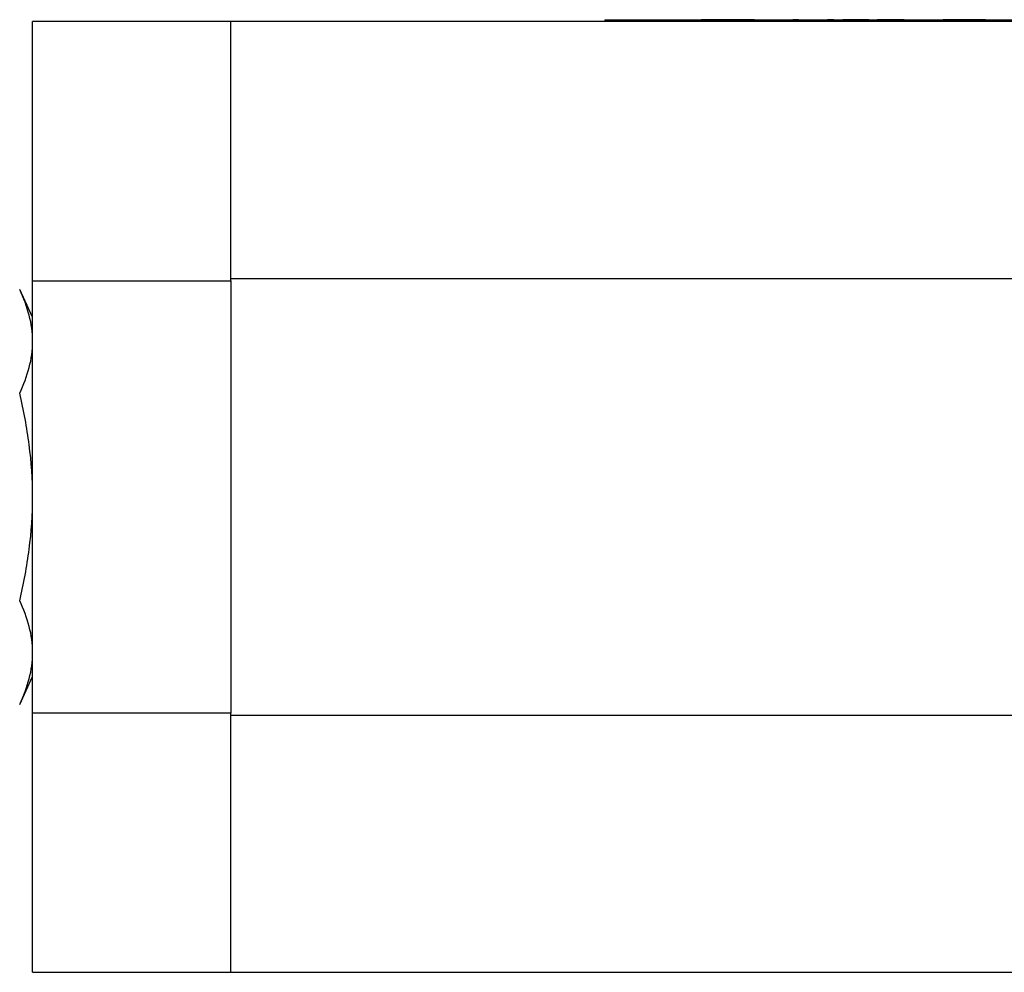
# Model space of a CAD drawing. Header units: inches. Extents: x 5.2 to 32.1, y 1.2 to 20.9.
# Tile 3 of 13: x 11.6 to 15, y 14.4 to 17.7. Entities that reach past the tile are written whole.
import ezdxf

# ---------------------------------------------------------------- set-up
doc = ezdxf.new("R2010")
doc.units = ezdxf.units.IN
doc.header["$MEASUREMENT"] = 0

msp = doc.modelspace()

# ---------------------------------------------------------------- linework, layer by layer
at = {"color": 7, "linetype": 'Continuous', "lineweight": 25}
for p, q in [((12.3464, 17.6789), (11.6574, 17.6789)), ((11.6574, 16.7778), (11.6574, 17.6789)), ((17.0708, 17.6789), (12.3464, 17.6789)), ((12.3464, 16.7778), (12.3464, 17.6789)), ((13.647, 17.6853), (15.797, 17.6853)), ((13.647, 17.6853), (13.647, 17.6803)), ((13.647, 17.6803), (15.797, 17.6803)), ((13.7217, 17.6853), (13.7217, 17.6857)), ((13.7217, 17.6857), (13.9606, 17.6857)), ((13.9606, 17.6857), (13.9606, 17.6853)), ((13.9606, 17.6857), (13.9819, 17.6857)), ((13.9819, 17.6857), (13.9819, 17.6853)), ((14.0031, 17.6857), (13.9819, 17.6857)), ((14.0031, 17.6853), (14.0031, 17.6857)), ((14.0243, 17.6857), (14.0031, 17.6857)), ((14.0243, 17.6857), (14.0243, 17.6853)), ((14.1666, 17.6857), (14.0243, 17.6857)), ((14.1666, 17.6853), (14.1666, 17.6857)), ((14.1677, 17.6857), (14.1677, 17.6853)), ((14.3, 17.6853), (14.3, 17.6857)), ((14.3201, 17.6857), (14.3, 17.6857)), ((14.3201, 17.6857), (14.3701, 17.6857)), ((14.3201, 17.6857), (14.3201, 17.6853)), ((14.3701, 17.6857), (14.3701, 17.6853)), ((14.3701, 17.6857), (14.3905, 17.6857)), ((14.3905, 17.6857), (14.3905, 17.6853)), ((14.4213, 17.6857), (14.4213, 17.6853)), ((14.4433, 17.6857), (14.4213, 17.6857)), ((14.4433, 17.6853), (14.4433, 17.6857)), ((14.4739, 17.6857), (14.4739, 17.6853)), ((14.4941, 17.6857), (14.4739, 17.6857)), ((14.544, 17.6857), (14.4941, 17.6857)), ((14.4941, 17.6857), (14.4941, 17.6853)), ((14.544, 17.6857), (14.544, 17.6853)), ((14.5644, 17.6857), (14.544, 17.6857)), ((14.5644, 17.6857), (14.5644, 17.6853)), ((14.5931, 17.6857), (14.5931, 17.6853)), ((14.5944, 17.6857), (14.5931, 17.6857)), ((14.5944, 17.6857), (14.5944, 17.6853)), ((14.6243, 17.6857), (14.5944, 17.6857)), ((14.6243, 17.6853), (14.6243, 17.6857)), ((14.6871, 17.6857), (14.6243, 17.6857)), ((14.6871, 17.6857), (14.6871, 17.6853)), ((14.7161, 17.6853), (14.7161, 17.6857)), ((14.7161, 17.6857), (14.7608, 17.6857)), ((14.7608, 17.6857), (14.7608, 17.6853)), ((14.7608, 17.6857), (14.7835, 17.6857)), ((14.7835, 17.6857), (14.7835, 17.6853)), ((14.7835, 17.6857), (14.8229, 17.6857)), ((14.8229, 17.6857), (14.8229, 17.6853)), ((14.8443, 17.6857), (14.8229, 17.6857)), ((14.8443, 17.6857), (14.8443, 17.6853)), ((14.8661, 17.6857), (14.8443, 17.6857)), ((14.8661, 17.6857), (14.8661, 17.6853)), ((14.8847, 17.6857), (14.8661, 17.6857)), ((14.8847, 17.6857), (14.8847, 17.6853)), ((14.9083, 17.6857), (14.8847, 17.6857)), ((14.9083, 17.6857), (14.9083, 17.6853)), ((14.9269, 17.6857), (14.9083, 17.6857)), ((14.9269, 17.6853), (14.9269, 17.6857)), ((14.9487, 17.6857), (14.9269, 17.6857)), ((14.9487, 17.6857), (14.9487, 17.6853)), ((14.9701, 17.6857), (14.9487, 17.6857)), ((14.9701, 17.6857), (14.9701, 17.6853)), ((11.6574, 16.7778), (12.3464, 16.7778)), ((11.6574, 15.273), (11.6574, 16.7778)), ((12.3464, 16.7854), (17.0708, 16.7854)), ((12.3464, 16.7778), (12.3464, 15.273)), ((11.6574, 16.6504), (11.6123, 16.7471)), ((11.6123, 15.3037), (11.6574, 15.4004)), ((12.3464, 15.273), (11.6574, 15.273)), ((11.6574, 14.3718), (11.6574, 15.273)), ((12.3464, 14.3718), (12.3464, 15.273)), ((17.0708, 15.2653), (12.3464, 15.2653)), ((11.6574, 14.3718), (12.3464, 14.3718)), ((12.3464, 14.3718), (17.0708, 14.3718))]:
    msp.add_line(p, q, dxfattribs=at)
for points in [[(11.6574, 16.5666), (11.6574, 16.5972), (11.6531, 16.6275), (11.6375, 16.6876), (11.6261, 16.7174), (11.6123, 16.7471)], [(11.6123, 16.3862), (11.6261, 16.4159), (11.6375, 16.4457), (11.6531, 16.5058), (11.6574, 16.5361), (11.6574, 16.5666)], [(11.6574, 16.0254), (11.6574, 16.0865), (11.6531, 16.147), (11.6375, 16.2672), (11.6261, 16.3269), (11.6123, 16.3862)], [(11.6123, 15.6645), (11.6261, 15.7239), (11.6375, 15.7835), (11.6531, 15.9037), (11.6574, 15.9643), (11.6574, 16.0254)], [(11.6574, 15.4841), (11.6574, 15.5146), (11.6531, 15.5449), (11.6375, 15.605), (11.6261, 15.6349), (11.6123, 15.6645)], [(11.6123, 15.3037), (11.6261, 15.3334), (11.6375, 15.3632), (11.6531, 15.4233), (11.6574, 15.4536), (11.6574, 15.4841)]]:
    msp.add_open_spline(points, degree=3, knots=[0, 0, 0, 0, 0.5, 0.5, 1, 1, 1, 1], dxfattribs=at)

doc.saveas('drawing.dxf')
